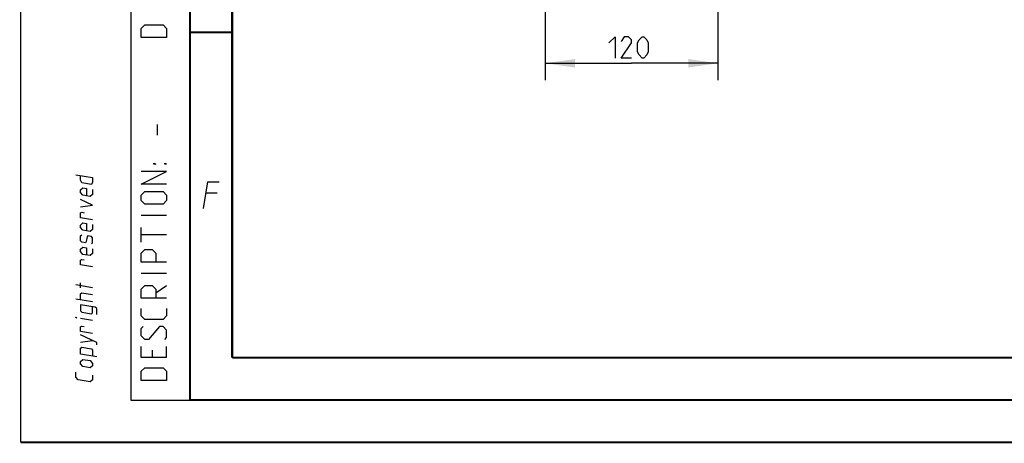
# Model space of a CAD drawing. Header units: millimetres. Extents: x 0 to 420, y -341 to 792.
# Tile 1 of 256: x 0 to 116, y 0 to 50. Entities that reach past the tile are written whole.
import ezdxf

# ---------------------------------------------------------------- set-up
doc = ezdxf.new("R2010")
doc.units = ezdxf.units.MM
doc.header["$LTSCALE"] = 23.1
doc.layers.get('0').update_dxf_attribs({"linetype": 'CONTINUOUS'})
doc.layers.add('DIM_PILOTEES', color=7, linetype='CONTINUOUS')
doc.styles.get("Standard").update_dxf_attribs({"font": 'txt', "width": 0.7})
doc.dimstyles.new('DIMSTYLE_1', dxfattribs={"dimtxt": 2.5, "dimasz": 3.5, "dimexe": 2, "dimexo": 0, "dimtad": 1, "dimlfac": 5.882353, "dimdsep": 46, "dimtxsty": 'Standard', "dimblk": '_FILLED', "dimblk1": '_FILLED', "dimblk2": '_FILLED', "dimcen": 0.09, "dimazin": 2, "dimtp": 0.3, "dimtm": 0.3, "dimtfac": 1, "dimtofl": 0, "dimtmove": 0, "dimatfit": 3, "dimldrblk": '_FILLED', "dimfxl": 0, "dimtolj": 1, "dimarcsym": 0})

# ---------------------------------------------------------------- blocks, each defined once
blk = doc.blocks.new('_FILLED')
at = {"color": 0, "linetype": 'ByBlock'}
blk.add_solid([(0, 0), (-1, 0.143), (-1, -0.143)], dxfattribs=at)
blk = doc.blocks.new('*D11')
at = {"layer": 'DIM_PILOTEES', "color": 2, "linetype": 'Continuous'}
for p, q in [((62.02, 53.21), (62.02, 42.84)), ((82.42, 53.21), (82.42, 42.84)), ((62.02, 44.84), (72.22, 44.84)), ((82.42, 44.84), (72.22, 44.84))]:
    blk.add_line(p, q, dxfattribs=at)
at = {"layer": 'DIM_PILOTEES', "color": 2, "linetype": 'Continuous', "xscale": 3.5, "yscale": 3.5, "zscale": 3.5, "rotation": 180}
blk.add_blockref('_FILLED', (62.02, 44.84), dxfattribs=at)
at = {"layer": 'DIM_PILOTEES', "color": 2, "linetype": 'Continuous', "xscale": 3.5, "yscale": 3.5, "zscale": 3.5}
blk.add_blockref('_FILLED', (82.42, 44.84), dxfattribs=at)
at = {"layer": 'DIM_PILOTEES', "color": 2, "linetype": 'Continuous', "insert": (72.22, 47.96), "char_height": 2.5, "width": 8.0357, "attachment_point": 2, "line_spacing_factor": 0.9}
blk.add_mtext('{\\ftxt;\\W0.0001;\\H0.0001;\\~}{\\ftxt;\\W2.1428571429;\\H2.5; }{\\ftxt;\\W0.0001;\\H0.0001;\\~}', dxfattribs=at)

msp = doc.modelspace()

# ---------------------------------------------------------------- linework, layer by layer
at = {"color": 7, "linetype": 'Continuous'}
for p, q in [((0, 0), (0, 297)), ((25, 9.9999), (25, 10)), ((409.86, 10.0737), (25.007, 10.0134))]:
    msp.add_line(p, q, dxfattribs=at)
at = {"color": 2, "linetype": 'Continuous'}
for p, q in [((13, 292), (13, 5)), ((20, 292), (20, 5)), ((16.1786, 36.3214), (16.1786, 37.6071)), ((23.2333, 29.4749), (21.8833, 29.4749)), ((17.25, 26.8214), (14.25, 26.8214)), ((14.25, 23.6786), (14.25, 25.3929)), ((17.25, 24.5357), (14.25, 24.5357)), ((17.25, 19.9643), (14.25, 19.9643)), ((7.0715, 18.2775), (7.0715, 18.8489)), ((8.5001, 18.2823), (6.5001, 18.6089)), ((15.9643, 17.6786), (17.25, 18.5357)), ((8.5001, 16.6157), (6.5001, 16.9422)), ((8.5001, 14.4252), (7.0715, 14.6584)), ((7.0715, 11.8489), (8.5001, 12.0442)), ((15.5357, 10.8929), (15.5357, 10.0357)), ((17.25, 10.0357), (17.25, 11.3214)), ((13, 5), (20, 5))]:
    msp.add_line(p, q, dxfattribs=at)
at = {"color": 7, "linetype": 'Continuous', "const_width": 0.25}
for points in [[(20, 292), (20, 5)], [(25, 10), (25, 287)], [(20.0002, 48.5), (25.0002, 48.5)], [(409.8307, 10.048), (25, 10)], [(20, 5), (415, 5)], [(420, 0), (0, 0)]]:
    msp.add_lwpolyline(points, dxfattribs=at)
at = {"color": 2, "linetype": 'Continuous'}
for points in [[(17.25, 47.8929), (14.25, 47.8929), (14.25, 48.9643), (14.6786, 49.3929), (16.8214, 49.3929), (17.25, 48.9643), (17.25, 47.8929)], [(15.9643, 32.8929), (15.75, 32.8929), (15.75, 33.0357), (15.9643, 32.8929)], [(17.25, 32.8929), (17.0357, 32.8929), (17.0357, 33.0357), (17.25, 32.8929)], [(6.5001, 31.6565), (8.5001, 31.3299), (8.5001, 30.7585), (8.3572, 30.4961), (7.2144, 30.6827), (7.0715, 30.9918), (7.0715, 31.5632)], [(17.25, 30.5357), (14.25, 30.5357), (17.25, 32.0357), (14.25, 32.0357)], [(21.5894, 27.6749), (22.1037, 30.8249), (23.4537, 30.8249)], [(8.5001, 29.9014), (8.5001, 29.3299), (8.2144, 29.0909), (7.3572, 29.2308), (7.0715, 29.5632), (7.0715, 29.8489), (7.3572, 30.088), (7.7858, 30.018), (7.7858, 29.1608)], [(16.8214, 28.1786), (14.6786, 28.1786), (14.25, 28.6071), (14.25, 29.25), (14.6786, 29.6786), (16.8214, 29.6786), (17.25, 29.25), (17.25, 28.6071), (16.8214, 28.1786)], [(7.0715, 27.8489), (8.5001, 28.0442), (7.0715, 28.706)], [(8.5001, 26.3299), (7.0715, 26.5632), (7.0715, 27.1346), (7.2144, 27.2065), (7.5001, 27.1599)], [(8.5001, 25.7585), (8.5001, 25.1871), (8.2144, 24.948), (7.3572, 25.088), (7.0715, 25.4203), (7.0715, 25.706), (7.3572, 25.9451), (7.7858, 25.8751), (7.7858, 25.018)], [(8.3572, 23.4961), (8.5001, 23.6157), (8.5001, 24.1871), (8.3572, 24.3533), (7.9286, 24.4232), (7.8334, 24.2959), (7.7382, 23.7401), (7.6429, 23.6127), (7.2144, 23.6827), (7.0715, 23.8489), (7.0715, 24.4203), (7.2144, 24.5399)], [(8.5001, 22.9014), (8.5001, 22.3299), (8.2144, 22.0909), (7.3572, 22.2308), (7.0715, 22.5632), (7.0715, 22.8489), (7.3572, 23.088), (7.7858, 23.018), (7.7858, 22.1608)], [(17.25, 21.3214), (14.25, 21.3214), (14.25, 22.3929), (14.6786, 22.8214), (15.5357, 22.8214), (15.9643, 22.3929), (15.9643, 21.3214)], [(8.5001, 20.7585), (7.0715, 20.9918), (7.0715, 21.5632), (7.2144, 21.6351), (7.5001, 21.5885)], [(7.0715, 16.8489), (7.0715, 17.5632), (7.2143, 17.6827), (8.5001, 17.4728)], [(17.25, 17.0357), (14.25, 17.0357), (14.25, 18.1071), (14.6786, 18.5357), (15.5357, 18.5357), (15.9643, 18.1071), (15.9643, 17.0357)], [(8.9763, 15.1093), (8.9763, 15.8236), (8.7858, 15.9976), (7.0715, 16.2775), (7.0715, 15.5632), (7.2143, 15.397), (8.3572, 15.2104), (8.5001, 15.3299), (8.5001, 16.0442)], [(17.25, 15.8214), (17.25, 14.9643), (16.8214, 14.5357), (14.6786, 14.5357), (14.25, 14.9643), (14.25, 15.8214)], [(6.6429, 14.7284), (6.5001, 14.7517), (6.5001, 14.7993), (6.6429, 14.7284)], [(8.5001, 12.8537), (7.0715, 13.087), (7.0715, 13.6584), (7.2143, 13.7303), (7.5001, 13.6837)], [(17.0357, 12.1786), (17.25, 12.3929), (17.25, 13.25), (16.8214, 13.6786), (16.3929, 13.6786), (15.1071, 12.1786), (14.6786, 12.1786), (14.25, 12.6071), (14.25, 13.4643), (14.4643, 13.6786)], [(8.9763, 11.5379), (8.9763, 11.8236), (7.0715, 12.706)], [(8.9763, 10.1093), (7.0715, 10.4203), (7.0715, 11.1346), (7.2143, 11.2541), (8.3572, 11.0675), (8.5001, 10.9014), (8.5001, 10.1871)], [(17.25, 10.0357), (14.25, 10.0357), (14.25, 11.3214)], [(8.2143, 8.8052), (7.3572, 8.9451), (7.0715, 9.2775), (7.0715, 9.5632), (7.3572, 9.8023), (8.2143, 9.6623), (8.5001, 9.3299), (8.5001, 9.0442), (8.2143, 8.8052)], [(8.5001, 7.949), (8.5001, 7.3776), (8.2143, 7.1385), (6.7858, 7.3717), (6.5001, 7.7041), (6.5001, 8.2755)], [(17.25, 7.3214), (14.25, 7.3214), (14.25, 8.3929), (14.6786, 8.8214), (16.8214, 8.8214), (17.25, 8.3929), (17.25, 7.3214)]]:
    msp.add_lwpolyline(points, dxfattribs=at)
at = {"layer": 'DIM_PILOTEES', "color": 2, "linetype": 'Continuous'}
for points in [[(69.5463, 47.25), (70.2606, 47.9643), (70.2606, 45.4643)], [(72.2249, 45.4643), (70.9749, 45.4643), (72.2249, 47.25), (72.2249, 47.6072), (71.8677, 47.9643), (71.332, 47.9643), (70.9749, 47.4286)], [(72.9392, 46.1786), (72.9392, 47.25), (73.1177, 47.6072), (73.4749, 47.9643), (73.6534, 47.9643), (74.0106, 47.6072), (74.1892, 47.25), (74.1892, 46.1786), (74.0106, 45.8214), (73.6534, 45.4643), (73.4749, 45.4643), (73.1177, 45.8214), (72.9392, 46.1786)]]:
    msp.add_lwpolyline(points, dxfattribs=at)

# ---------------------------------------------------------------- dimensions: what is measured, and where the dimension line sits
dim = msp.add_linear_dim(base=(82.4249, 44.8393), p1=(62.0249, 53.2052), p2=(82.4249, 53.2052), text='{\\ftxt;\\W0.0001;\\H0.0001;\\~}{\\ftxt;\\W2.1428571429;\\H2.5; }{\\ftxt;\\W0.0001;\\H0.0001;\\~}', dimstyle='DIMSTYLE_1', dxfattribs=at)
dim.commit()
dim.dimension.update_dxf_attribs({"geometry": '*D11', "text_midpoint": (71.8677, 44.8393), "dimtype": 160})

doc.saveas('drawing.dxf')
